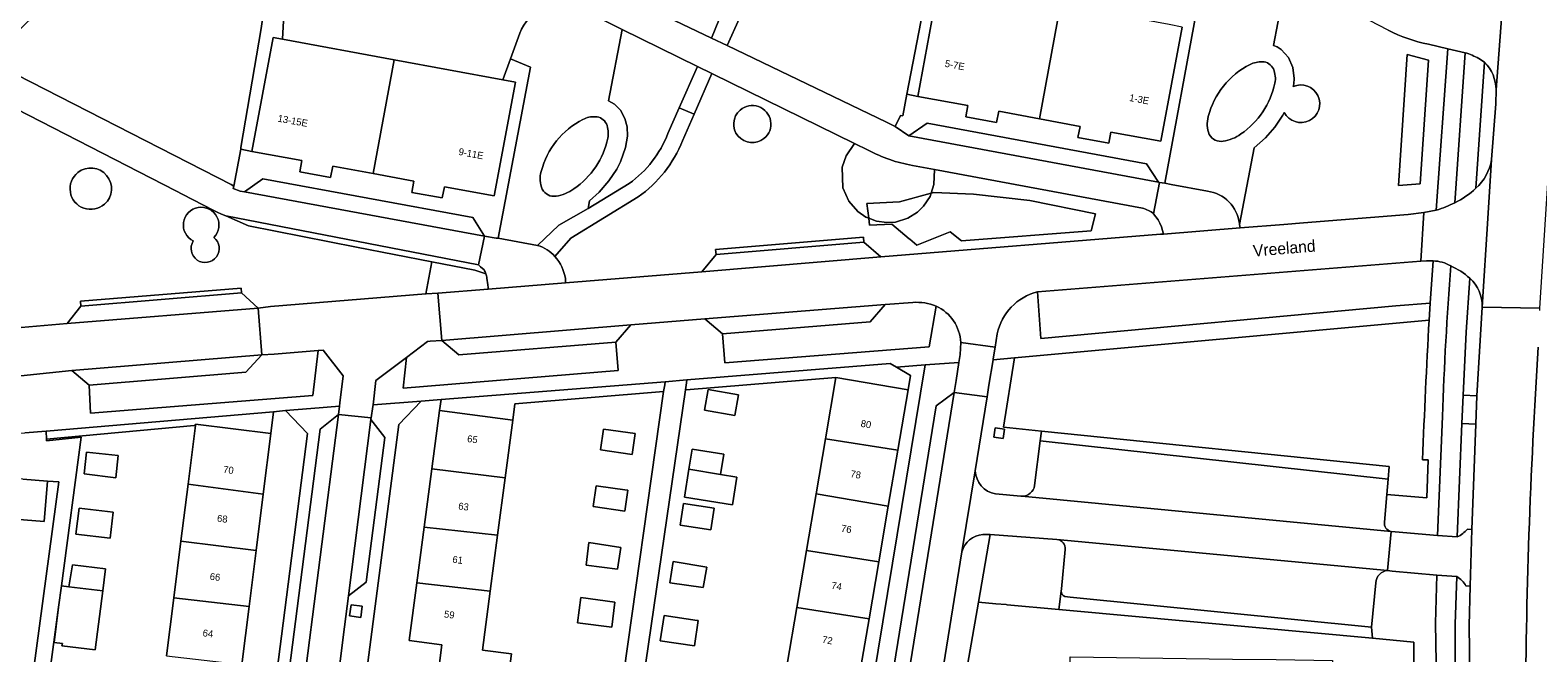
# Model space of a CAD drawing. Header units: metres. Extents: x 151448 to 154749, y 463108 to 465296.
# Tile 77 of 256: x 152814 to 152975, y 463864 to 463931. Entities that reach past the tile are written whole.
import ezdxf
from ezdxf.enums import TextEntityAlignment as Align

# ---------------------------------------------------------------- set-up
doc = ezdxf.new("R2010")
doc.units = ezdxf.units.M
for name, color, linetype, lineweight in [('B-PV-GR-BEPLANTING_CULTUUR_BODEMBEDEKKER-GV', 253, 'Continuous', 9), ('B-PV-GR-BEPLANTING_CULTUUR_HEESTERS-GV', 253, 'Continuous', 9), ('B-PV-GR-GROENVOORZIENING-GV', 253, 'Continuous', 9), ('B-PV-GR-HAAG-GV', 253, 'Continuous', 9), ('B-PV-OG-BEBOUWING-GV', 1, 'Continuous', 9), ('B-PV-OG-BEBOUWING-T18', 2, 'Continuous', 9), ('B-PV-OG-TERREIN_BEGROEID-GV', 253, 'Continuous', 9), ('B-PV-OG-TERREIN_ERF-GV', 253, 'Continuous', 9), ('B-PV-OG-TOPOGRAFIE-T18', 2, 'Continuous', 9), ('B-PV-VH-GESLOTENVERHARDING_ASFALT-GV', 253, 'Continuous', 9), ('B-PV-VH-HALFVERHARDING_GRIND-GV', 253, 'Continuous', 9), ('B-PV-VH-OPENVERHARDING_BETONELEMENT-GV', 253, 'Continuous', 9), ('B-PV-VH-OPENVERHARDING_BETONSTRAATSTEEN-GV', 253, 'Continuous', 9), ('B-PV-VH-OPENVERHARDING_STRAATBAKSTEEN-GV', 253, 'Continuous', 9), ('B-PV-VH-OPENVERHARDING_TEGEL-GV', 253, 'Continuous', 9)]:
    doc.layers.add(name, color=color, linetype=linetype, lineweight=lineweight)
doc.styles.add('Drong', font='txt', dxfattribs={"height": 1.8})

msp = doc.modelspace()

# ---------------------------------------------------------------- linework, layer by layer
at = {"layer": 'B-PV-GR-BEPLANTING_CULTUUR_BODEMBEDEKKER-GV'}
for points in [[(152945.112, 463927.214, 0.1284383), (152943.796, 463926.919)], [(152946.3, 463926.442, 0.286602), (152945.112, 463927.214)], [(152943.796, 463926.919, 0.2147174), (152939.335, 463921.353)], [(152946.455, 463924.914, 0.1459016), (152946.3, 463926.442)], [(152942.823, 463919.496, 0.1909179), (152946.455, 463924.914)], [(152872.564, 463921.05, 0.2148456), (152868.104, 463915.484)], [(152873.88, 463921.345, 0.1284383), (152872.564, 463921.05)], [(152875.068, 463920.573, 0.286602), (152873.88, 463921.345)], [(152875.223, 463919.045, 0.1459016), (152875.068, 463920.573)], [(152939.335, 463921.353, 0.1681394), (152939.451, 463919.45)], [(152871.591, 463913.627, 0.1911726), (152875.223, 463919.045)], [(152939.451, 463919.45, 0.3253148), (152940.938, 463918.726)], [(152940.938, 463918.726, 0.1196491), (152942.823, 463919.496)], [(152868.104, 463915.484, 0.1686684), (152868.219, 463913.581)], [(152868.219, 463913.581, 0.3253148), (152869.706, 463912.857)], [(152869.706, 463912.857, 0.1196491), (152871.591, 463913.627)], [(152962.22, 463884.683, -0.0038852), (152962.916, 463899.603)]]:
    msp.add_lwpolyline(points, format="xyb", dxfattribs=at)
at = {"layer": 'B-PV-GR-BEPLANTING_CULTUUR_BODEMBEDEKKER-GV', "flags": 128}
for points in [[(152962.916, 463899.603), (152918.652, 463895.561), (152917.484, 463888.163), (152921.526, 463887.751)], [(152921.526, 463887.751), (152958.671, 463883.966), (152958.552, 463882.616), (152958.407, 463880.974), (152962.67, 463880.612), (152962.828, 463884.659), (152962.22, 463884.683)]]:
    msp.add_lwpolyline(points, dxfattribs=at)
for points in [[(152883.656, 463893.228), (152883.609, 463892.9), (152883.5, 463892.15), (152883.589, 463892.157), (152899.583, 463893.464), (152907.292, 463892.148), (152907.552, 463893.673), (152906.034, 463894.581), (152905.363, 463894.983)], [(152857.26, 463889.954), (152865.072, 463888.926), (152865.301, 463890.662), (152881.181, 463891.96), (152881.182, 463891.966), (152881.312, 463892.704), (152881.356, 463893.016), (152857.414, 463891.127)], [(152815.286, 463886.884), (152831.058, 463888.335), (152831.184, 463888.346), (152831.201, 463888.486), (152839.235, 463887.479), (152839.529, 463889.82), (152815.237, 463887.722)]]:
    msp.add_lwpolyline(points, close=True, dxfattribs=at)
at = {"layer": 'B-PV-GR-BEPLANTING_CULTUUR_HEESTERS-GV', "flags": 128}
msp.add_lwpolyline([(152912.393, 463856.167), (152916.169, 463855.319), (152916.22, 463855.2), (152924.44, 463855.084), (152924.444, 463855.326), (152924.51, 463859.08), (152924.588, 463863.605), (152941.942, 463863.39), (152946.573, 463863.32), (152952.587, 463863.241), (152952.53, 463857.804), (152952.473, 463852.2), (152961.296, 463852.068), (152961.28, 463865.196), (152956.886, 463865.6), (152924.547, 463868.573), (152923.393, 463868.679), (152917.876, 463869.187), (152917.77, 463869.197), (152916.663, 463869.299), (152914.788, 463869.471), (152913.508, 463862.128)], close=True, dxfattribs=at)
at = {"layer": 'B-PV-GR-GROENVOORZIENING-GV', "flags": 128}
for points in [[(152960.581, 463927.997), (152959.648, 463913.978), (152961.968, 463914.169), (152962.845, 463927.379)], [(152917.587, 463887.936), (152916.6, 463888.097), (152916.438, 463887.11), (152917.425, 463886.949)], [(152848.994, 463869.023), (152847.805, 463869.178), (152847.649, 463867.989), (152848.839, 463867.833)]]:
    msp.add_lwpolyline(points, close=True, dxfattribs=at)
msp.add_lwpolyline([(152923.172, 463876.175), (152916.047, 463876.694), (152914.788, 463869.471), (152916.663, 463869.299), (152917.77, 463869.197), (152917.876, 463869.187), (152923.393, 463868.679), (152923.62, 463870.645), (152923.649, 463870.896), (152924.067, 463875.08)], dxfattribs=at)
at = {"layer": 'B-PV-GR-GROENVOORZIENING-GV'}
msp.add_lwpolyline([(152924.067, 463875.08, 0.400995), (152923.172, 463876.175)], format="xyb", dxfattribs=at)
at = {"layer": 'B-PV-GR-HAAG-GV', "flags": 128}
msp.add_lwpolyline([(152960.581, 463927.997), (152959.648, 463913.978), (152961.968, 463914.169), (152962.845, 463927.379)], close=True, dxfattribs=at)
at = {"layer": 'B-PV-OG-BEBOUWING-GV', "flags": 128}
for points in [[(152921.301, 463921.115), (152923.562, 463933.328), (152911.99, 463935.469), (152910.581, 463935.73), (152908.33, 463923.517), (152913.662, 463922.53), (152913.439, 463921.327), (152916.741, 463920.716), (152916.964, 463921.918)], [(152923.562, 463933.328), (152921.301, 463921.115), (152925.647, 463920.311), (152925.425, 463919.108), (152928.707, 463918.501), (152928.929, 463919.703), (152934.282, 463918.712), (152936.542, 463930.925), (152935.176, 463931.178)], [(152850.168, 463915.258), (152852.417, 463927.428), (152840.485, 463929.633), (152839.481, 463929.818), (152837.222, 463917.626), (152842.556, 463916.665), (152842.334, 463915.467), (152845.625, 463914.859), (152845.846, 463916.057)], [(152852.417, 463927.428), (152850.168, 463915.258), (152854.499, 463914.458), (152854.278, 463913.26), (152857.549, 463912.656), (152857.77, 463913.854), (152863.103, 463912.869), (152865.352, 463925.038), (152864.024, 463925.283)], [(152898.468, 463886.934), (152906.19, 463885.692), (152907.292, 463892.148), (152899.583, 463893.464)], [(152889.177, 463891.621), (152885.925, 463892.182), (152885.545, 463889.98), (152888.797, 463889.419)], [(152839.235, 463887.479), (152831.201, 463888.486), (152831.184, 463888.346), (152830.397, 463882.071), (152838.422, 463880.998)], [(152856.44, 463883.719), (152864.262, 463882.766), (152865.072, 463888.926), (152857.26, 463889.954)], [(152874.452, 463885.736), (152877.83, 463885.26), (152878.143, 463887.489), (152874.764, 463887.958)], [(152906.19, 463885.692), (152898.468, 463886.934), (152897.463, 463881.047), (152905.174, 463879.74)], [(152819.568, 463885.504), (152819.319, 463883.18), (152822.686, 463882.744), (152822.943, 463885.141)], [(152887.254, 463883.09), (152887.604, 463885.297), (152884.227, 463885.827), (152883.886, 463883.665)], [(152856.44, 463883.719), (152855.618, 463877.472), (152863.452, 463876.613), (152864.262, 463882.766)], [(152883.886, 463883.665), (152883.417, 463880.695), (152888.531, 463879.868), (152888.998, 463882.813), (152887.254, 463883.09)], [(152815.39, 463882.401), (152812.747, 463882.609), (152811.375, 463882.717), (152811.034, 463878.401), (152815.049, 463878.084)], [(152829.632, 463875.973), (152837.668, 463874.982), (152838.422, 463880.998), (152830.397, 463882.071)], [(152877.292, 463881.43), (152873.964, 463881.892), (152873.652, 463879.67), (152877.03, 463879.194), (152877.343, 463881.423)], [(152897.463, 463881.047), (152896.429, 463874.993), (152904.152, 463873.759), (152905.174, 463879.74)], [(152818.757, 463879.521), (152818.421, 463876.748), (152822.068, 463876.305), (152822.405, 463879.078)], [(152886.58, 463879.498), (152883.308, 463880.013), (152882.942, 463877.705), (152886.215, 463877.188)], [(152854.837, 463871.537), (152862.666, 463870.636), (152863.452, 463876.613), (152855.618, 463877.472)], [(152836.917, 463868.988), (152837.668, 463874.982), (152829.632, 463875.973), (152828.873, 463869.92)], [(152876.614, 463875.299), (152873.191, 463875.825), (152872.908, 463873.418), (152876.263, 463872.992)], [(152903.113, 463867.671), (152904.152, 463873.759), (152896.429, 463874.993), (152895.388, 463868.895)], [(152817.683, 463871.109), (152821.287, 463870.669), (152821.575, 463873.028), (152818.062, 463873.461)], [(152881.843, 463871.515), (152885.402, 463871.021), (152885.795, 463873.203), (152882.183, 463873.804)], [(152821.287, 463870.669), (152817.683, 463871.109), (152816.882, 463871.217), (152816.575, 463868.913), (152816.087, 463865.137), (152816.979, 463865.056), (152816.925, 463864.812), (152820.493, 463864.379)], [(152862.666, 463870.636), (152854.837, 463871.537), (152854.024, 463865.359), (152857.495, 463864.903), (152857.019, 463861.285), (152864.455, 463860.307), (152864.932, 463863.926), (152861.836, 463864.331)], [(152828.873, 463869.92), (152828.095, 463863.712), (152836.14, 463862.789), (152836.917, 463868.988)], [(152875.635, 463866.777), (152875.988, 463869.473), (152872.351, 463869.949), (152871.999, 463867.253)], [(152880.802, 463865.334), (152884.476, 463864.796), (152884.871, 463867.494), (152884.77, 463867.509), (152881.24, 463868.029)], [(152903.113, 463867.671), (152895.388, 463868.895), (152894.356, 463862.851), (152902.062, 463861.513)]]:
    msp.add_lwpolyline(points, close=True, dxfattribs=at)
at = {"layer": 'B-PV-OG-TERREIN_BEGROEID-GV', "flags": 128}
for points in [[(152889.268, 463931.879), (152887.95, 463928.947), (152904.99, 463920.765), (152905.91, 463920.283), (152906.483, 463921.47), (152906.719, 463921.425), (152907.164, 463923.734), (152909.923, 463938.149)], [(152817.683, 463935.785), (152809.026, 463927.39), (152834.989, 463914.082), (152835.273, 463913.936)], [(152835.273, 463913.936), (152836.04, 463917.863), (152836.031, 463918.057), (152838.192, 463930.772), (152838.41, 463932.23), (152840.614, 463932.216), (152840.817, 463936.323), (152840.674, 463936.461), (152838.681, 463936.286)], [(152873.003, 463936.124), (152886.304, 463929.738), (152887.466, 463932.636)], [(152936.639, 463936.577), (152935.928, 463933.953), (152935.824, 463933.57), (152935.977, 463933.506), (152936.102, 463933.453), (152936.142, 463933.436), (152937.831, 463932.725), (152938.088, 463932.617), (152934.708, 463914.223), (152935.359, 463914.086), (152939.239, 463913.389)], [(152958.543, 463930.594), (152947.679, 463936.241), (152946.304, 463928.968), (152946.681, 463928.795), (152947.123, 463928.511), (152947.905, 463927.652), (152948.352, 463926.614), (152948.499, 463925.432), (152948.465, 463924.848), (152948.399, 463924.561)], [(152948.399, 463924.561), (152948.465, 463924.848), (152948.499, 463925.432), (152948.352, 463926.614), (152947.905, 463927.652), (152947.123, 463928.511), (152946.681, 463928.795), (152946.304, 463928.968), (152947.679, 463936.241)], [(152865.842, 463930.286), (152864.843, 463927.539), (152866.954, 463926.65), (152863.513, 463908.345), (152867.728, 463907.591), (152870.004, 463909.758), (152873.114, 463911.55), (152873.265, 463912.346), (152874.313, 463913.284), (152875.337, 463914.478), (152876.169, 463915.752), (152876.565, 463916.526), (152877.113, 463918.056), (152877.309, 463919.266), (152877.275, 463920.262), (152877.056, 463921.141), (152876.566, 463922.04), (152875.944, 463922.668), (152875.295, 463923.054), (152876.737, 463930.661), (152871.73, 463933.16), (152871.629, 463933.191)], [(152881.633, 463919.54), (152882.847, 463922.296), (152884.791, 463926.712), (152876.737, 463930.661), (152875.295, 463923.054), (152875.944, 463922.668), (152876.566, 463922.04), (152877.056, 463921.141), (152877.275, 463920.262), (152877.309, 463919.266), (152877.113, 463918.056), (152876.565, 463916.526), (152876.169, 463915.752), (152875.337, 463914.478), (152874.313, 463913.284), (152873.265, 463912.346), (152873.114, 463911.55), (152877.515, 463914.204)], [(152947.448, 463921.793), (152947.305, 463921.519), (152946.438, 463920.217), (152945.445, 463919.08), (152944.236, 463918.032), (152942.683, 463909.818), (152942.735, 463909.454), (152947.405, 463909.82), (152949.524, 463910.014), (152960.675, 463910.898), (152962.354, 463911.091), (152963.687, 463911.347), (152964.907, 463928.593), (152962.84, 463929.086)], [(152968.823, 463927.166), (152967.91, 463913.689)], [(152932.308, 463911.561), (152910.104, 463915.7), (152910.05, 463914.115), (152909.74, 463913.167), (152910.034, 463913.247), (152914.286, 463913.065), (152920.3, 463912.397), (152927.309, 463910.977), (152926.829, 463909.148), (152912.98, 463908.084), (152911.765, 463909.056), (152908.211, 463907.628), (152907.484, 463908.24), (152907.413, 463908.299), (152905.539, 463909.875), (152903.17, 463909.754), (152903.082, 463910.498), (152902.764, 463910.623), (152901.924, 463911.2), (152900.953, 463912.309), (152900.328, 463913.731), (152900.258, 463915.962), (152900.663, 463917.172), (152901.555, 463918.487), (152886.412, 463925.918), (152886.33, 463925.958), (152884.437, 463921.605), (152883.206, 463918.772)], [(152812.572, 463898.825), (152817.477, 463899.246), (152818.945, 463901.091), (152818.913, 463901.64), (152836.082, 463903.029), (152836.104, 463902.512), (152837.9, 463900.898), (152839.209, 463901.052), (152855.805, 463902.413), (152856.414, 463905.847), (152848.39, 463907.417), (152836.856, 463909.674), (152834.44, 463910.756), (152833.97, 463910.935), (152833.511, 463911.141), (152833.065, 463911.372), (152829.831, 463913.032), (152829.09, 463913.413), (152806.829, 463924.841)], [(152969.594, 463916.762), (152970.044, 463922.705), (152970.075, 463924.231)], [(152942.669, 463909.917), (152942.683, 463909.818), (152944.236, 463918.032), (152945.445, 463919.08), (152946.438, 463920.217), (152947.305, 463921.519), (152947.448, 463921.793)], [(152903.02, 463917.768), (152901.555, 463918.487), (152900.663, 463917.172), (152900.258, 463915.962), (152900.328, 463913.731), (152900.953, 463912.309), (152901.924, 463911.2), (152902.764, 463910.623), (152903.082, 463910.498), (152902.897, 463912.062), (152906.359, 463912.244), (152909.74, 463913.167), (152910.05, 463914.115), (152910.104, 463915.7), (152907.748, 463916.139)], [(152878.455, 463912.777), (152871.259, 463908.371), (152869.576, 463906.4)], [(152870.712, 463903.592), (152885.266, 463904.771), (152886.798, 463906.631), (152886.723, 463907.142), (152902.526, 463908.463), (152902.546, 463907.939), (152904.375, 463906.364), (152934.242, 463908.773), (152934.555, 463908.798), (152934.462, 463909.193), (152934.335, 463909.579), (152934.174, 463909.951), (152933.98, 463910.308), (152933.755, 463910.646), (152933.501, 463910.963)], [(152862.205, 463904.544), (152861.005, 463904.948), (152856.414, 463905.847), (152855.805, 463902.413), (152855.843, 463902.416), (152857.079, 463902.491), (152862.433, 463902.922), (152862.431, 463903.073), (152862.426, 463903.381), (152862.316, 463904.09)], [(152870.687, 463904.04), (152870.712, 463903.592)], [(152967.268, 463904.082), (152966.875, 463898.324), (152966.544, 463891.592), (152968.015, 463891.496), (152968.586, 463900.999)], [(152904.82, 463901.288), (152903.231, 463899.427), (152887.481, 463898.149), (152887.703, 463895.056), (152909.537, 463896.753), (152910.282, 463901.102)], [(152907.788, 463901.502), (152904.82, 463901.288)], [(152966.425, 463888.544), (152965.922, 463876.445)], [(152967.01, 463877.252), (152967.492, 463877.24), (152967.903, 463888.477), (152966.425, 463888.544)], [(152965.872, 463872.19), (152965.696, 463867.125), (152965.744, 463853.878), (152965.877, 463846.732), (152967.146, 463816.717), (152967.862, 463807.455), (152969.12, 463794.557), (152970.97, 463776.473), (152971.34, 463774.012)], [(152972.783, 463774.742), (152972.502, 463777.209), (152971.195, 463788.381), (152969.369, 463805.778), (152968.396, 463816.65), (152967.555, 463834.278), (152967.335, 463846.545), (152967.336, 463856.279), (152967.208, 463866.986), (152967.292, 463871.183), (152966.854, 463871.206)]]:
    msp.add_lwpolyline(points, dxfattribs=at)
at = {"layer": 'B-PV-OG-TERREIN_BEGROEID-GV'}
for points in [[(152871.629, 463933.191, 0.3966436), (152865.842, 463930.286)], [(152962.84, 463929.086, -0.0725729), (152958.543, 463930.594)], [(152943.796, 463926.919, -0.1284383), (152945.112, 463927.214)], [(152945.112, 463927.214, -0.286602), (152946.3, 463926.442)], [(152970.075, 463924.231, 0.1997855), (152968.823, 463927.166)], [(152939.335, 463921.353, -0.2147174), (152943.796, 463926.919)], [(152946.3, 463926.442, -0.1459016), (152946.455, 463924.914)], [(152946.455, 463924.914, -0.1909179), (152942.823, 463919.496)], [(152948.399, 463924.561, -2.3190727), (152947.448, 463921.793)], [(152947.448, 463921.793, 2.3190727), (152948.399, 463924.561)], [(152889.339, 463922.042, -1.0214505), (152891.895, 463919.005)], [(152891.895, 463919.005, 1.0214505), (152889.339, 463922.042)], [(152868.104, 463915.484, -0.2148456), (152872.564, 463921.05)], [(152872.564, 463921.05, -0.1284383), (152873.88, 463921.345)], [(152873.88, 463921.345, -0.286602), (152875.068, 463920.573)], [(152875.068, 463920.573, -0.1459016), (152875.223, 463919.045)], [(152891.895, 463919.005, -0.9789351), (152889.339, 463922.042)], [(152889.339, 463922.042, 0.9789351), (152891.895, 463919.005)], [(152939.451, 463919.45, -0.1681394), (152939.335, 463921.353)], [(152875.223, 463919.045, -0.1911726), (152871.591, 463913.627)], [(152877.515, 463914.204, 0.1446974), (152881.633, 463919.54)], [(152940.938, 463918.726, -0.3253148), (152939.451, 463919.45)], [(152942.823, 463919.496, -0.1196491), (152940.938, 463918.726)], [(152883.206, 463918.772, -0.1468594), (152878.455, 463912.777)], [(152907.748, 463916.139, -0.0806312), (152903.02, 463917.768)], [(152818.634, 463915.382, -0.9733671), (152821.482, 463911.998)], [(152821.482, 463911.998, 0.9733671), (152818.634, 463915.382)], [(152967.91, 463913.689, 0.167946), (152969.594, 463916.762)], [(152821.482, 463911.998, -1.0272701), (152818.634, 463915.382)], [(152818.634, 463915.382, 1.0272701), (152821.482, 463911.998)], [(152868.219, 463913.581, -0.1686684), (152868.104, 463915.484)], [(152869.706, 463912.857, -0.3253148), (152868.219, 463913.581)], [(152871.591, 463913.627, -0.1196491), (152869.706, 463912.857)], [(152939.239, 463913.389, -0.3439579), (152942.669, 463909.917)], [(152830.956, 463908.064, -3.0791516), (152833.155, 463908.439)], [(152833.155, 463908.439, 3.0791516), (152830.956, 463908.064)], [(152933.501, 463910.963, 0.1189677), (152932.308, 463911.561)], [(152833.155, 463908.439, -2.2443094), (152830.956, 463908.064)], [(152830.956, 463908.064, 2.2443094), (152833.155, 463908.439)], [(152869.576, 463906.4, -0.1471393), (152870.687, 463904.04)], [(152862.316, 463904.09, 0.0466955), (152862.205, 463904.544)], [(152968.586, 463900.999, 0.2205991), (152967.268, 463904.082)], [(152910.282, 463901.102, 0.1066145), (152907.788, 463901.502)], [(152965.922, 463876.445, 0.1080724), (152967.01, 463877.252)], [(152966.854, 463871.206, 0.1342827), (152965.872, 463872.19)]]:
    msp.add_lwpolyline(points, format="xyb", dxfattribs=at)
at = {"layer": 'B-PV-OG-TERREIN_BEGROEID-GV', "flags": 128}
for points in [[(152960.581, 463927.997), (152962.845, 463927.379), (152961.968, 463914.169), (152959.648, 463913.978)], [(152909.74, 463913.167), (152906.359, 463912.244), (152902.897, 463912.062), (152903.082, 463910.498), (152903.904, 463910.175), (152905.015, 463910.019), (152905.949, 463910.082), (152907.271, 463910.493), (152908.297, 463911.14), (152908.946, 463911.777), (152909.628, 463912.821)], [(152903.082, 463910.498), (152903.17, 463909.754), (152905.539, 463909.875), (152907.413, 463908.299), (152907.484, 463908.24), (152908.211, 463907.628), (152911.765, 463909.056), (152912.98, 463908.084), (152926.829, 463909.148), (152927.309, 463910.977), (152920.3, 463912.397), (152914.286, 463913.065), (152910.034, 463913.247), (152909.74, 463913.167), (152909.628, 463912.821), (152908.946, 463911.777), (152908.297, 463911.14), (152907.271, 463910.493), (152905.949, 463910.082), (152905.015, 463910.019), (152903.904, 463910.175)], [(152962.046, 463905.898), (152921.099, 463902.625), (152921.461, 463897.642), (152959.352, 463901.13), (152963.038, 463901.399), (152963.352, 463905.934), (152962.631, 463905.946)], [(152876.083, 463897.246), (152859.317, 463895.901), (152857.498, 463897.443), (152856.252, 463897.356), (152855.983, 463897.323), (152853.734, 463895.623), (152853.369, 463892.346), (152876.33, 463894.218)], [(152838.278, 463895.891), (152836.582, 463894.051), (152819.842, 463892.649), (152819.991, 463889.662), (152843.706, 463891.534), (152844.294, 463896.373), (152839.596, 463895.971)]]:
    msp.add_lwpolyline(points, close=True, dxfattribs=at)
at = {"layer": 'B-PV-OG-TERREIN_ERF-GV', "flags": 128}
for points in [[(152902.062, 463861.513), (152901.104, 463855.904), (152900.012, 463849.507), (152901.477, 463849.23), (152901.595, 463849.208), (152909.123, 463894.813), (152906.034, 463894.581), (152907.552, 463893.673), (152907.292, 463892.148), (152906.19, 463885.692), (152905.174, 463879.74), (152904.152, 463873.759), (152903.113, 463867.671)], [(152896.429, 463874.993), (152897.463, 463881.047), (152898.468, 463886.934), (152899.583, 463893.464), (152883.589, 463892.157), (152883.5, 463892.15), (152877.848, 463853.205), (152892.303, 463850.823), (152892.42, 463851.507), (152889.018, 463852.087), (152889.973, 463857.679), (152893.374, 463857.099), (152894.356, 463862.851), (152895.388, 463868.895)], [(152881.181, 463891.96), (152865.301, 463890.662), (152865.072, 463888.926), (152864.262, 463882.766), (152863.452, 463876.613), (152862.666, 463870.636), (152861.836, 463864.331), (152864.932, 463863.926), (152864.455, 463860.307), (152876.493, 463858.915)], [(152889.177, 463891.621), (152888.797, 463889.419), (152885.545, 463889.98), (152885.925, 463892.182)], [(152857.414, 463891.127), (152855.286, 463890.955), (152852.895, 463888.455), (152849.499, 463862.213), (152857.019, 463861.285), (152857.495, 463864.903), (152854.024, 463865.359), (152854.837, 463871.537), (152855.618, 463877.472), (152856.44, 463883.719), (152857.26, 463889.954)], [(152874.452, 463885.736), (152874.764, 463887.958), (152878.143, 463887.489), (152877.83, 463885.26)], [(152819.568, 463885.504), (152822.943, 463885.141), (152822.686, 463882.744), (152819.319, 463883.18)], [(152887.254, 463883.09), (152888.998, 463882.813), (152888.531, 463879.868), (152883.417, 463880.695), (152883.886, 463883.665), (152884.227, 463885.827), (152887.604, 463885.297)], [(152873.964, 463881.892), (152877.292, 463881.43), (152877.343, 463881.423), (152877.03, 463879.194), (152873.652, 463879.67)], [(152818.757, 463879.521), (152822.405, 463879.078), (152822.068, 463876.305), (152818.421, 463876.748)], [(152886.58, 463879.498), (152886.215, 463877.188), (152882.942, 463877.705), (152883.308, 463880.013)], [(152876.614, 463875.299), (152876.263, 463872.992), (152872.908, 463873.418), (152873.191, 463875.825)], [(152881.843, 463871.515), (152882.183, 463873.804), (152885.795, 463873.203), (152885.402, 463871.021)], [(152875.635, 463866.777), (152871.999, 463867.253), (152872.351, 463869.949), (152875.988, 463869.473)], [(152880.802, 463865.334), (152881.24, 463868.029), (152884.77, 463867.509), (152884.871, 463867.494), (152884.476, 463864.796)]]:
    msp.add_lwpolyline(points, close=True, dxfattribs=at)
for points in [[(152877.848, 463853.205), (152883.5, 463892.15), (152883.609, 463892.9), (152883.656, 463893.228), (152881.356, 463893.016), (152881.312, 463892.704), (152881.182, 463891.966), (152881.181, 463891.96), (152876.493, 463858.915)], [(152837.45, 463843.075), (152843.161, 463887.498), (152840.813, 463889.93), (152839.529, 463889.82), (152839.235, 463887.479), (152838.422, 463880.998), (152837.668, 463874.982), (152836.917, 463868.988), (152836.14, 463862.789)], [(152828.095, 463863.712), (152828.873, 463869.92), (152829.632, 463875.973), (152830.397, 463882.071), (152831.184, 463888.346), (152831.058, 463888.335), (152815.286, 463886.884), (152815.296, 463886.709), (152819, 463887.084), (152816.882, 463871.217), (152817.683, 463871.109), (152818.062, 463873.461), (152821.575, 463873.028), (152821.287, 463870.669), (152820.493, 463864.379), (152816.925, 463864.812), (152816.979, 463865.056), (152816.087, 463865.137), (152816.575, 463868.913), (152813.553, 463846.273)], [(152811.841, 463846.776), (152816.593, 463882.306), (152815.39, 463882.401), (152815.049, 463878.084), (152811.034, 463878.401)]]:
    msp.add_lwpolyline(points, dxfattribs=at)
at = {"layer": 'B-PV-VH-GESLOTENVERHARDING_ASFALT-GV', "flags": 128}
for points in [[(152887.95, 463928.947), (152886.304, 463929.738), (152873.003, 463936.124), (152871.629, 463933.191), (152871.73, 463933.16), (152876.737, 463930.661), (152884.791, 463926.712), (152886.33, 463925.958), (152886.412, 463925.918), (152901.555, 463918.487), (152903.02, 463917.768)], [(152970.783, 463933.727), (152970.781, 463933.71), (152970.075, 463924.231)], [(152970.075, 463924.231), (152970.781, 463933.71)], [(152933.501, 463910.963), (152934.133, 463914.305), (152934.006, 463914.33), (152907.352, 463919.298), (152905.91, 463920.283), (152904.99, 463920.765), (152887.95, 463928.947)], [(152962.84, 463929.086), (152964.907, 463928.593), (152966.776, 463928.175)], [(152968.234, 463927.564), (152968.823, 463927.166)], [(152970.075, 463924.231), (152970.044, 463922.705), (152969.594, 463916.762), (152969.192, 463910.477), (152968.586, 463900.999), (152974.755, 463900.899), (152974.888, 463903.112), (152975.793, 463917.576), (152976.051, 463922.04), (152976.276, 463925.032)], [(152907.748, 463916.139), (152910.104, 463915.7), (152932.308, 463911.561)], [(152974.739, 463900.637), (152974.755, 463900.899), (152968.586, 463900.999), (152968.015, 463891.496), (152967.903, 463888.477), (152967.492, 463877.24), (152967.292, 463871.183), (152967.208, 463866.986), (152967.336, 463856.279), (152967.335, 463846.545), (152967.555, 463834.278), (152968.396, 463816.65), (152969.369, 463805.778), (152971.195, 463788.381), (152972.502, 463777.209), (152972.783, 463774.742)]]:
    msp.add_lwpolyline(points, dxfattribs=at)
at = {"layer": 'B-PV-VH-GESLOTENVERHARDING_ASFALT-GV'}
for points in [[(152958.543, 463930.594, 0.0725729), (152962.84, 463929.086)], [(152966.776, 463928.175, -0.0527465), (152968.234, 463927.564)], [(152968.823, 463927.166, -0.1997855), (152970.075, 463924.231)], [(152903.02, 463917.768, 0.0806312), (152907.748, 463916.139)], [(152932.308, 463911.561, -0.1189677), (152933.501, 463910.963)], [(152973.193, 463856.637, -0.015091), (152974.576, 463896.725)], [(152974.576, 463896.725, 0.015091), (152973.193, 463856.637)]]:
    msp.add_lwpolyline(points, format="xyb", dxfattribs=at)
at = {"layer": 'B-PV-VH-GESLOTENVERHARDING_ASFALT-GV', "flags": 128}
msp.add_lwpolyline([(152806.055, 463928.913), (152804.507, 463925.897), (152806.829, 463924.841), (152829.09, 463913.413), (152829.831, 463913.032), (152833.065, 463911.372), (152833.511, 463911.141), (152833.97, 463910.935), (152834.44, 463910.756), (152861.429, 463905.51), (152862.058, 463908.587), (152836.417, 463913.307), (152835.98, 463913.388), (152835.218, 463913.653), (152835.273, 463913.936), (152834.989, 463914.082), (152809.026, 463927.39), (152807.687, 463928.076)], close=True, dxfattribs=at)
at = {"layer": 'B-PV-VH-HALFVERHARDING_GRIND-GV', "flags": 128}
for points in [[(152883.206, 463918.772), (152884.437, 463921.605), (152882.847, 463922.296), (152881.633, 463919.54)], [(152877.515, 463914.204), (152873.114, 463911.55), (152870.004, 463909.758), (152867.728, 463907.591)], [(152869.576, 463906.4), (152871.259, 463908.371), (152878.455, 463912.777)]]:
    msp.add_lwpolyline(points, dxfattribs=at)
at = {"layer": 'B-PV-VH-HALFVERHARDING_GRIND-GV'}
for points in [[(152881.633, 463919.54, -0.1446974), (152877.515, 463914.204)], [(152878.455, 463912.777, 0.1468594), (152883.206, 463918.772)], [(152867.728, 463907.591, -0.1477413), (152869.576, 463906.4)]]:
    msp.add_lwpolyline(points, format="xyb", dxfattribs=at)
at = {"layer": 'B-PV-VH-OPENVERHARDING_BETONELEMENT-GV', "flags": 128}
for points in [[(152871.629, 463933.191), (152873.003, 463936.124), (152872.818, 463936.213), (152871.067, 463937.053), (152869.421, 463937.63), (152867.727, 463938.046), (152866, 463938.296), (152864.258, 463938.378), (152840.817, 463936.323), (152840.614, 463932.216), (152840.485, 463929.633), (152852.417, 463927.428), (152864.024, 463925.283), (152864.843, 463927.539)], [(152864.843, 463927.539), (152865.842, 463930.286)]]:
    msp.add_lwpolyline(points, dxfattribs=at)
at = {"layer": 'B-PV-VH-OPENVERHARDING_BETONELEMENT-GV'}
msp.add_lwpolyline([(152865.842, 463930.286, -0.3966436), (152871.629, 463933.191)], format="xyb", dxfattribs=at)
at = {"layer": 'B-PV-VH-OPENVERHARDING_BETONSTRAATSTEEN-GV', "flags": 128}
for points in [[(152886.304, 463929.738), (152887.95, 463928.947), (152889.268, 463931.879), (152887.466, 463932.636)], [(152886.33, 463925.958), (152884.791, 463926.712), (152882.847, 463922.296), (152884.437, 463921.605)], [(152907.352, 463919.298), (152934.006, 463914.33), (152932.744, 463916.302), (152909.322, 463920.656)], [(152862.058, 463908.587), (152860.81, 463910.562), (152838.387, 463914.717), (152836.417, 463913.307)], [(152902.546, 463907.939), (152886.798, 463906.631), (152885.266, 463904.771), (152904.375, 463906.364)], [(152836.104, 463902.512), (152818.945, 463901.091), (152817.477, 463899.246), (152837.9, 463900.898)], [(152904.82, 463901.288), (152885.581, 463899.738), (152887.481, 463898.149), (152903.231, 463899.427)], [(152876.083, 463897.246), (152877.689, 463899.111), (152857.498, 463897.443), (152859.317, 463895.901)], [(152819.842, 463892.649), (152836.582, 463894.051), (152838.278, 463895.891), (152817.98, 463894.206)], [(152912.212, 463891.88), (152910.279, 463890.447), (152903.9, 463851.067), (152905.313, 463849.077)], [(152846.466, 463889.512), (152844.499, 463887.958), (152839.101, 463845.725), (152840.577, 463843.775)], [(152849.913, 463889.002), (152847.534, 463870.144), (152849.436, 463871.602), (152851.415, 463887.071)]]:
    msp.add_lwpolyline(points, close=True, dxfattribs=at)
at = {"layer": 'B-PV-VH-OPENVERHARDING_BETONSTRAATSTEEN-GV'}
for points in [[(152969.594, 463916.762, -0.167946), (152967.91, 463913.689)], [(152967.91, 463913.689, -0.075286), (152965.664, 463912.15)], [(152965.664, 463912.15, -0.0430783), (152963.687, 463911.347)], [(152862.205, 463904.544, 0.0440645), (152862.012, 463904.97)], [(152963.352, 463905.934, -0.1202378), (152965.223, 463905.409)], [(152965.223, 463905.409, -0.0740655), (152967.268, 463904.082)], [(152967.268, 463904.082, -0.2205991), (152968.586, 463900.999)], [(152916.612, 463881.038, -0.3479056), (152914.449, 463883.5)], [(152920.792, 463881.926, -0.3711602), (152919.447, 463880.787)], [(152958.854, 463877.005, -0.3700715), (152958.146, 463878.021)], [(152967.01, 463877.252, -0.1080724), (152965.922, 463876.445)], [(152913.039, 463874.834, -0.3300855), (152915.28, 463876.68)], [(152923.172, 463876.175, -0.400995), (152924.067, 463875.08)], [(152957.243, 463871.518, -0.3815068), (152958.488, 463872.847)], [(152923.62, 463870.645, 0.2810075), (152924.018, 463870.061)], [(152965.872, 463872.19, -0.1342827), (152966.854, 463871.206)]]:
    msp.add_lwpolyline(points, format="xyb", dxfattribs=at)
at = {"layer": 'B-PV-VH-OPENVERHARDING_BETONSTRAATSTEEN-GV', "flags": 128}
for points in [[(152968.586, 463900.999), (152969.192, 463910.477), (152969.594, 463916.762)], [(152963.687, 463911.347), (152962.354, 463911.091), (152962.046, 463905.898), (152962.631, 463905.946), (152963.352, 463905.934)], [(152862.012, 463904.97), (152861.643, 463905.312), (152861.429, 463905.51), (152834.44, 463910.756), (152836.856, 463909.674), (152848.39, 463907.417), (152856.414, 463905.847), (152861.005, 463904.948), (152862.205, 463904.544)], [(152958.407, 463880.974), (152958.552, 463882.616), (152921.393, 463886.707), (152920.792, 463881.926)], [(152914.449, 463883.5), (152913.039, 463874.834)], [(152915.28, 463876.68), (152916.045, 463876.694), (152916.047, 463876.694), (152923.172, 463876.175), (152958.488, 463872.847), (152958.854, 463877.005), (152919.447, 463880.787), (152919.309, 463880.794), (152916.612, 463881.038)], [(152919.447, 463880.787), (152958.854, 463877.005)], [(152958.146, 463878.021), (152958.407, 463880.974)], [(152966.854, 463871.206), (152967.292, 463871.183), (152967.492, 463877.24), (152967.01, 463877.252)], [(152958.488, 463872.847), (152923.172, 463876.175)], [(152958.854, 463877.005), (152958.488, 463872.847), (152958.958, 463872.769), (152963.74, 463872.35), (152965.872, 463872.19)], [(152965.922, 463876.445), (152963.814, 463876.596), (152959.282, 463876.969), (152958.854, 463877.005)], [(152924.067, 463875.08), (152923.649, 463870.896), (152923.62, 463870.645)], [(152924.018, 463870.061), (152924.588, 463870.004), (152956.752, 463866.793), (152957.243, 463871.518)]]:
    msp.add_lwpolyline(points, dxfattribs=at)
at = {"layer": 'B-PV-VH-OPENVERHARDING_STRAATBAKSTEEN-GV', "flags": 128}
for points in [[(152936.542, 463930.925), (152934.282, 463918.712), (152928.929, 463919.703), (152928.707, 463918.501), (152925.425, 463919.108), (152925.647, 463920.311), (152921.301, 463921.115), (152916.964, 463921.918), (152916.741, 463920.716), (152913.439, 463921.327), (152913.662, 463922.53), (152908.33, 463923.517), (152907.164, 463923.734), (152906.719, 463921.425), (152906.483, 463921.47), (152905.91, 463920.283), (152907.352, 463919.298), (152909.322, 463920.656), (152932.744, 463916.302), (152934.006, 463914.33), (152934.133, 463914.305), (152934.708, 463914.223), (152938.088, 463932.617)], [(152939.239, 463913.389), (152935.359, 463914.086), (152934.708, 463914.223), (152934.133, 463914.305), (152933.501, 463910.963)], [(152921.099, 463902.625), (152962.046, 463905.898), (152962.354, 463911.091), (152960.675, 463910.898), (152949.524, 463910.014), (152947.405, 463909.82), (152942.735, 463909.454), (152934.555, 463908.798), (152934.242, 463908.773), (152904.375, 463906.364), (152885.266, 463904.771)], [(152933.501, 463910.963), (152933.755, 463910.646), (152933.98, 463910.308), (152934.174, 463909.951), (152934.335, 463909.579), (152934.462, 463909.193), (152934.555, 463908.798), (152942.735, 463909.454), (152942.683, 463909.818), (152942.669, 463909.917)], [(152863.513, 463908.345), (152863.297, 463908.38), (152862.058, 463908.587), (152861.429, 463905.51), (152861.643, 463905.312), (152862.012, 463904.97)], [(152867.728, 463907.591), (152863.513, 463908.345)], [(152885.266, 463904.771), (152870.712, 463903.592), (152862.433, 463902.922), (152857.079, 463902.491), (152857.498, 463897.443), (152877.689, 463899.111), (152885.581, 463899.738), (152904.82, 463901.288), (152907.788, 463901.502)], [(152862.316, 463904.09), (152862.426, 463903.381), (152862.431, 463903.073), (152862.433, 463902.922), (152870.712, 463903.592), (152870.687, 463904.04)], [(152788.516, 463891.619), (152789.954, 463891.707), (152810.109, 463893.417), (152817.98, 463894.206), (152838.278, 463895.891), (152837.9, 463900.898), (152817.477, 463899.246), (152812.572, 463898.825), (152810.84, 463898.68), (152809.264, 463898.549), (152800.839, 463897.825)], [(152910.282, 463901.102), (152909.537, 463896.753), (152887.703, 463895.056), (152887.481, 463898.149), (152885.581, 463899.738), (152877.689, 463899.111), (152876.083, 463897.246), (152876.33, 463894.218), (152853.369, 463892.346), (152853.734, 463895.623)], [(152912.913, 463897.208), (152916.594, 463896.72), (152916.806, 463898.148)], [(152789.759, 463885.724), (152799.868, 463886.539), (152812.973, 463887.558), (152815.237, 463887.722), (152839.529, 463889.82), (152840.813, 463889.93), (152843.526, 463890.164), (152846.562, 463890.427), (152846.598, 463890.775), (152846.954, 463893.641), (152844.832, 463896.409), (152844.294, 463896.373), (152843.706, 463891.534), (152819.991, 463889.662), (152819.842, 463892.649), (152817.98, 463894.206), (152810.109, 463893.417), (152808.579, 463891.52), (152808.809, 463888.684), (152784.93, 463886.75), (152785.151, 463890.514)], [(152853.734, 463895.623), (152850.44, 463893.147), (152850.149, 463890.552), (152855.286, 463890.955), (152857.414, 463891.127), (152881.356, 463893.016), (152883.656, 463893.228), (152905.363, 463894.983), (152906.034, 463894.581), (152909.123, 463894.813), (152912.703, 463895.08), (152912.836, 463895.935), (152912.913, 463897.208)], [(152903.9, 463851.067), (152910.279, 463890.447), (152912.212, 463891.88), (152912.401, 463893.136), (152912.703, 463895.08), (152909.123, 463894.813), (152901.595, 463849.208)], [(152839.101, 463845.725), (152844.499, 463887.958), (152846.466, 463889.512), (152846.562, 463890.427), (152843.526, 463890.164), (152840.813, 463889.93), (152843.161, 463887.498), (152837.45, 463843.075)], [(152849.499, 463862.213), (152852.895, 463888.455), (152855.286, 463890.955), (152850.149, 463890.552), (152850.131, 463890.391), (152849.948, 463889.15), (152849.916, 463889.045), (152849.906, 463889.011), (152849.913, 463889.002), (152851.415, 463887.071), (152849.436, 463871.602), (152847.534, 463870.144), (152847.112, 463866.84), (152846.597, 463862.877)]]:
    msp.add_lwpolyline(points, dxfattribs=at)
for points in [[(152836.04, 463917.863), (152835.273, 463913.936), (152835.218, 463913.653), (152835.98, 463913.388), (152836.417, 463913.307), (152838.387, 463914.717), (152860.81, 463910.562), (152862.058, 463908.587), (152863.297, 463908.38), (152863.513, 463908.345), (152866.954, 463926.65), (152864.843, 463927.539), (152864.024, 463925.283), (152865.352, 463925.038), (152863.103, 463912.869), (152857.77, 463913.854), (152857.549, 463912.656), (152854.278, 463913.26), (152854.499, 463914.458), (152850.168, 463915.258), (152845.846, 463916.057), (152845.625, 463914.859), (152842.334, 463915.467), (152842.556, 463916.665), (152837.222, 463917.626)], [(152886.798, 463906.631), (152902.546, 463907.939), (152902.526, 463908.463), (152886.723, 463907.142)], [(152836.104, 463902.512), (152836.082, 463903.029), (152818.913, 463901.64), (152818.945, 463901.091)], [(152850.149, 463890.552), (152850.44, 463893.147), (152853.734, 463895.623), (152855.983, 463897.323), (152856.252, 463897.356), (152857.498, 463897.443), (152857.079, 463902.491), (152855.843, 463902.416), (152855.805, 463902.413), (152839.209, 463901.052), (152837.9, 463900.898), (152838.278, 463895.891), (152839.596, 463895.971), (152844.294, 463896.373), (152844.832, 463896.409), (152846.954, 463893.641), (152846.598, 463890.775), (152846.562, 463890.427), (152846.466, 463889.512), (152849.948, 463889.15), (152850.131, 463890.391)], [(152912.212, 463891.88), (152915.741, 463891.389), (152915.92, 463892.658), (152916.357, 463895.351), (152916.376, 463895.465), (152916.594, 463896.72), (152912.913, 463897.208), (152912.836, 463895.935), (152912.703, 463895.08), (152912.401, 463893.136)], [(152908.566, 463847.177), (152909.604, 463853.604), (152910.102, 463856.679), (152913.039, 463874.834), (152914.449, 463883.5), (152915.741, 463891.389), (152912.212, 463891.88), (152905.313, 463849.077), (152905.097, 463847.738), (152904.881, 463846.393), (152896.228, 463792.791), (152896.035, 463791.633), (152895.558, 463788.683), (152895.481, 463788.242), (152891.326, 463762.369), (152894.787, 463761.834), (152895.94, 463768.899), (152897.204, 463776.839), (152897.203, 463776.853), (152899.196, 463789.177)], [(152840.01, 463839.341), (152834.635, 463797.393), (152833.988, 463792.305), (152828.949, 463753.089), (152828.807, 463751.895), (152832.341, 463751.477), (152832.468, 463752.577), (152838.345, 463798.484), (152838.854, 463802.555), (152846.295, 463860.396), (152846.597, 463862.877), (152847.112, 463866.84), (152847.534, 463870.144), (152849.913, 463889.002), (152849.906, 463889.011), (152849.916, 463889.045), (152849.948, 463889.15), (152846.466, 463889.512), (152840.577, 463843.775)], [(152848.994, 463869.023), (152848.839, 463867.833), (152847.649, 463867.989), (152847.805, 463869.178)]]:
    msp.add_lwpolyline(points, close=True, dxfattribs=at)
at = {"layer": 'B-PV-VH-OPENVERHARDING_STRAATBAKSTEEN-GV'}
for points in [[(152942.669, 463909.917, 0.3439579), (152939.239, 463913.389)], [(152869.576, 463906.4, 0.1477413), (152867.728, 463907.591)], [(152870.687, 463904.04, 0.1471393), (152869.576, 463906.4)], [(152862.012, 463904.97, -0.0440645), (152862.205, 463904.544)], [(152862.205, 463904.544, -0.0466955), (152862.316, 463904.09)], [(152907.788, 463901.502, -0.1066145), (152910.282, 463901.102)], [(152916.806, 463898.148, -0.2878018), (152921.099, 463902.625)], [(152910.282, 463901.102, -0.2785045), (152912.913, 463897.208)], [(152912.913, 463897.208, 0.2785045), (152910.282, 463901.102)]]:
    msp.add_lwpolyline(points, format="xyb", dxfattribs=at)
at = {"layer": 'B-PV-VH-OPENVERHARDING_TEGEL-GV', "flags": 128}
for points in [[(152911.99, 463935.469), (152911.893, 463938.253), (152909.923, 463938.149), (152907.164, 463923.734), (152908.33, 463923.517), (152910.581, 463935.73)], [(152837.222, 463917.626), (152839.481, 463929.818), (152840.485, 463929.633), (152840.614, 463932.216), (152838.41, 463932.23), (152838.192, 463930.772), (152836.031, 463918.057), (152836.04, 463917.863)], [(152966.425, 463888.544), (152967.903, 463888.477), (152968.015, 463891.496), (152966.544, 463891.592)], [(152917.587, 463887.936), (152917.425, 463886.949), (152916.438, 463887.11), (152916.6, 463888.097)], [(152958.552, 463882.616), (152958.671, 463883.966), (152921.526, 463887.751), (152921.393, 463886.707)]]:
    msp.add_lwpolyline(points, close=True, dxfattribs=at)
for points in [[(152966.776, 463928.175), (152964.907, 463928.593), (152963.687, 463911.347)], [(152965.664, 463912.15), (152966.776, 463928.175)], [(152966.776, 463928.175), (152965.664, 463912.15)], [(152967.91, 463913.689), (152968.823, 463927.166)], [(152968.823, 463927.166), (152968.234, 463927.564)], [(152963.352, 463905.934), (152963.038, 463901.399), (152962.916, 463899.603)], [(152966.425, 463888.544), (152966.544, 463891.592), (152966.875, 463898.324), (152967.268, 463904.082)], [(152962.916, 463899.603), (152963.038, 463901.399), (152959.352, 463901.13), (152921.461, 463897.642), (152921.099, 463902.625)], [(152916.806, 463898.148), (152916.594, 463896.72), (152916.376, 463895.465), (152916.357, 463895.351), (152918.652, 463895.561), (152962.916, 463899.603)], [(152920.792, 463881.926), (152921.393, 463886.707), (152921.526, 463887.751), (152917.484, 463888.163), (152918.652, 463895.561), (152916.357, 463895.351), (152915.92, 463892.658), (152915.741, 463891.389), (152914.449, 463883.5)], [(152958.854, 463877.005), (152959.282, 463876.969), (152963.814, 463876.596), (152964.333, 463889.301)], [(152964.333, 463889.301), (152963.814, 463876.596), (152965.922, 463876.445), (152966.425, 463888.544)], [(152812.229, 463843.968), (152819.491, 463843.023), (152824.733, 463842.341), (152824.765, 463842.589), (152831.706, 463841.689), (152837.192, 463840.978), (152837.45, 463843.075), (152813.553, 463846.273), (152816.575, 463868.913), (152816.882, 463871.217), (152819, 463887.084), (152815.296, 463886.709), (152815.286, 463886.884), (152815.237, 463887.722), (152812.973, 463887.558)], [(152962.22, 463884.683), (152962.828, 463884.659), (152962.67, 463880.612), (152958.407, 463880.974)], [(152812.747, 463882.609), (152815.39, 463882.401), (152816.593, 463882.306), (152811.841, 463846.776)], [(152916.612, 463881.038), (152919.309, 463880.794), (152919.447, 463880.787)], [(152958.407, 463880.974), (152958.146, 463878.021)], [(152913.039, 463874.834), (152910.102, 463856.679), (152909.604, 463853.604), (152913.869, 463852.88), (152915.73, 463852.21), (152916.22, 463855.2), (152916.169, 463855.319), (152912.393, 463856.167), (152913.508, 463862.128), (152914.788, 463869.471), (152916.047, 463876.694), (152916.045, 463876.694), (152915.28, 463876.68)], [(152969.197, 463773.939), (152968.856, 463776.051), (152968.296, 463781.94), (152966.414, 463799.783), (152964.884, 463816.761), (152964.478, 463827.927), (152963.959, 463839.957), (152963.72, 463849.217), (152963.797, 463856.748), (152963.59, 463867.203), (152963.74, 463872.35), (152958.958, 463872.769), (152958.488, 463872.847)], [(152963.74, 463872.35), (152963.59, 463867.203), (152963.797, 463856.748), (152963.72, 463849.217), (152963.959, 463839.957), (152964.478, 463827.927), (152964.884, 463816.761), (152966.414, 463799.783), (152968.296, 463781.94), (152968.856, 463776.051), (152969.197, 463773.939)], [(152971.34, 463774.012), (152970.97, 463776.473), (152969.12, 463794.557), (152967.862, 463807.455), (152967.146, 463816.717), (152965.877, 463846.732), (152965.744, 463853.878), (152965.696, 463867.125), (152965.872, 463872.19), (152963.74, 463872.35)], [(152923.62, 463870.645), (152923.393, 463868.679), (152924.547, 463868.573), (152956.886, 463865.6), (152956.752, 463866.793), (152924.588, 463870.004), (152924.018, 463870.061)], [(152957.243, 463871.518), (152956.752, 463866.793), (152956.886, 463865.6), (152961.28, 463865.196), (152961.296, 463852.068), (152961.299, 463849.037)]]:
    msp.add_lwpolyline(points, dxfattribs=at)
at = {"layer": 'B-PV-VH-OPENVERHARDING_TEGEL-GV'}
for points in [[(152968.234, 463927.564, 0.0527465), (152966.776, 463928.175)], [(152965.664, 463912.15, 0.075286), (152967.91, 463913.689)], [(152963.687, 463911.347, 0.0430783), (152965.664, 463912.15)], [(152965.223, 463905.409, 0.1202378), (152963.352, 463905.934)], [(152964.333, 463889.301, -0.0089398), (152965.223, 463905.409)], [(152965.223, 463905.409, 0.0089398), (152964.333, 463889.301)], [(152967.268, 463904.082, 0.0740655), (152965.223, 463905.409)], [(152921.099, 463902.625, 0.2878018), (152916.806, 463898.148)], [(152962.916, 463899.603, 0.0038852), (152962.22, 463884.683)], [(152914.449, 463883.5, 0.3479056), (152916.612, 463881.038)], [(152919.447, 463880.787, 0.3711602), (152920.792, 463881.926)], [(152958.146, 463878.021, 0.3700715), (152958.854, 463877.005)], [(152915.28, 463876.68, 0.3300855), (152913.039, 463874.834)], [(152958.488, 463872.847, 0.3815068), (152957.243, 463871.518)], [(152924.018, 463870.061, -0.2810075), (152923.62, 463870.645)]]:
    msp.add_lwpolyline(points, format="xyb", dxfattribs=at)

# ---------------------------------------------------------------- texts
at = {"layer": 'B-PV-OG-BEBOUWING-T18', "style": 'Drong'}
for s, rotation, p in [('5-7E', 349.5, (152912.265, 463926.857)), ('1-3E', 349.5, (152931.964, 463923.209)), ('13-15E', 349.8, (152841.586, 463920.904)), ('9-11E', 349.5, (152860.619, 463917.395)), ('80', 350.3, (152902.792, 463888.494)), ('65', 352.5, (152860.769, 463886.88)), ('70', 352.9, (152834.717, 463883.597)), ('78', 350.3, (152901.691, 463883.11)), ('68', 352.9, (152834.062, 463878.378)), ('63', 352.5, (152859.821, 463879.682)), ('76', 350.3, (152900.697, 463877.285)), ('61', 352.5, (152859.193, 463873.982)), ('66', 352.9, (152833.284, 463872.165)), ('74', 350.3, (152899.655, 463871.186)), ('59', 352.5, (152858.302, 463868.137)), ('64', 352.9, (152832.527, 463866.126)), ('72', 350.3, (152898.669, 463865.41))]:
    msp.add_text(s, height=0.75, rotation=rotation, dxfattribs=at).set_placement(p, align=Align.MIDDLE)
at = {"layer": 'B-PV-OG-TOPOGRAFIE-T18', "style": 'Drong'}
msp.add_text('Vreeland', height=1.25, rotation=4.7, dxfattribs=at).set_placement((152947.445, 463907.309), align=Align.MIDDLE)

doc.saveas('drawing.dxf')
